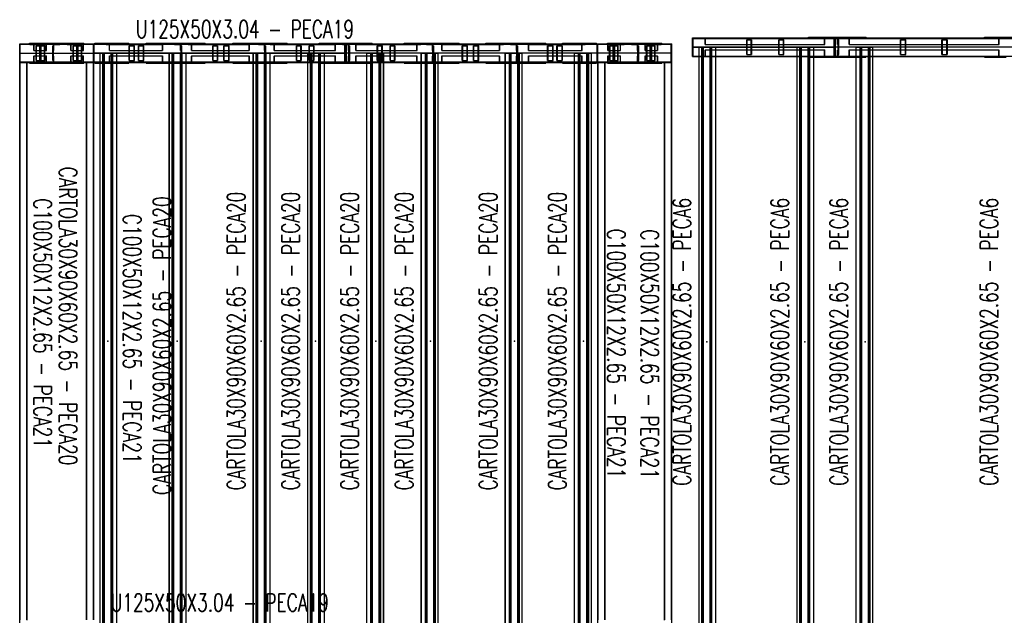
# Model space of a CAD drawing. Header units: feet. Extents: x -13577 to 173285, y -65833 to 34873.
# Tile 48 of 127: x 3813 to 10457, y 10021 to 14042. Entities that reach past the tile are written whole.
import ezdxf
from ezdxf.enums import TextEntityAlignment as Align

# ---------------------------------------------------------------- set-up
doc = ezdxf.new("R2010")
doc.units = ezdxf.units.FT
doc.header["$LTSCALE"] = 10
doc.header["$MEASUREMENT"] = 0
doc.linetypes.add('HIDDEN', pattern=[0.375, 0.25, -0.125])
doc.layers.get('0').update_dxf_attribs({"linetype": 'CONTINUOUS'})
for name, color, linetype in [('FORIR', 4, 'CONTINUOUS'), ('G', 3, 'CONTINUOUS'), ('TR', 6, 'HIDDEN'), ('TXT1', 7, 'CONTINUOUS')]:
    doc.layers.add(name, color=color, linetype=linetype)
doc.styles.add('1', font='romans.shx', dxfattribs={"width": 0.7, "height": 50})

# ---------------------------------------------------------------- blocks, each defined once
blk = doc.blocks.new('3D_INFOM')
blk.add_point((0, 0))
at = {"layer": 'FORIR', "flags": 1}
for tag, p in [('MARK', (7.55, -4.31)), ('NUM_DIS', (7.55, -11.68)), ('NOT_PEZ', (45.73, -11.68)), ('QTA_PEZ', (7.55, -18.55)), ('TIP_PEZ', (45.73, -18.55)), ('TRA_PEZ', (7.55, -26.33)), ('COS_PEZ', (45.73, -26.33)), ('DES_PEZ', (7.55, -33.75))]:
    blk.add_attdef(tag, p, '', height=5, dxfattribs=at)

msp = doc.modelspace()

# ---------------------------------------------------------------- linework, layer by layer
for p, q in [((9313.2, 13856.2), (8354.3, 13856.2)), ((9313.2, 13856.2), (8354.3, 13856.2)), ((8354.3, 13856.2), (9313.2, 13856.2)), ((9313.2, 13856.2), (9313.2, 13856.2)), ((10525.7, 13856.2), (9313.2, 13856.2)), ((14163.2, 13856.2), (9313.2, 13856.2)), ((14163.2, 13856.2), (9313.2, 13856.2)), ((3813.2, 13816.2), (4063.2, 13816.2)), ((3813.2, 13816.2), (4313.2, 13816.2)), ((3813.2, 13816.2), (4313.2, 13816.2)), ((4063.2, 13816.2), (4313.2, 13816.2)), ((4063.2, 13816.2), (4063.2, 13816.2)), ((4879.7, 13816.2), (4313, 13816.2)), ((6013.1, 13816.2), (4313, 13816.2)), ((4313, 13816.2), (6013.1, 13816.2)), ((4879.7, 13816.2), (4879.7, 13816.2)), ((5446.4, 13816.2), (4879.7, 13816.2)), ((5446.4, 13816.2), (5446.4, 13816.2)), ((6013.1, 13816.2), (5446.4, 13816.2)), ((6013.1, 13816.2), (6013.1, 13816.2)), ((6579.8, 13816.2), (6013.1, 13816.2)), ((7713.2, 13816.2), (6013.1, 13816.2)), ((7713.2, 13816.2), (6013.1, 13816.2)), ((6579.8, 13816.2), (6579.8, 13816.2)), ((7146.5, 13816.2), (6579.8, 13816.2)), ((7146.5, 13816.2), (7146.5, 13816.2)), ((7713.2, 13816.2), (7146.5, 13816.2)), ((7963.2, 13816.2), (7713.2, 13816.2)), ((8213.2, 13816.2), (7713.2, 13816.2)), ((8213.2, 13816.2), (7713.2, 13816.2)), ((7963.2, 13816.2), (7963.2, 13816.2)), ((8213.2, 13816.2), (7963.2, 13816.2))]:
    msp.add_line(p, q)
at = {"layer": 'G'}
for p, q in [((8353.3, 13918.7), (14863.2, 13918.7)), ((8353.3, 13793.7), (8353.3, 13918.7)), ((9135.2, 13923.7), (9524.2, 13923.7)), ((9135.2, 13918.7), (9135.2, 13923.7)), ((9161, 13918.7), (9161, 13923.7)), ((9308.2, 13793.7), (9308.2, 13918.7)), ((9308.5, 13796.8), (9308.5, 13915.7)), ((9308.5, 13915.7), (9317.9, 13915.7)), ((9308.5, 13915.5), (9317.9, 13915.5)), ((9313.2, 13915.7), (9313.2, 13923.7)), ((9313.2, 13796.9), (9313.2, 13915.5)), ((9317.9, 13796.8), (9317.9, 13915.7)), ((9318.2, 13793.7), (9318.2, 13918.7)), ((9465.5, 13918.7), (9465.5, 13923.7)), ((9524.2, 13918.7), (9524.2, 13923.7)), ((10322.9, 13918.7), (10322.9, 13923.7)), ((10322.9, 13923.7), (10763.7, 13923.7)), ((10337.8, 13918.7), (10337.8, 13923.7)), ((3813.2, 5978.7), (3813.2, 13878.7)), ((3813.2, 13878.7), (8213.2, 13878.7)), ((3816.3, 13875.7), (3863.2, 13875.7)), ((3816.3, 13756.7), (3816.3, 13875.7)), ((3863.2, 13875.7), (3863.2, 13878.7)), ((3880.2, 13883.7), (4246.2, 13883.7)), ((3880.2, 13878.7), (3880.2, 13883.7)), ((4036.2, 13878.7), (4036.2, 13883.7)), ((4246.2, 13878.7), (4246.2, 13883.7)), ((4312, 13753.7), (4312, 13878.7)), ((4319.8, 13883.7), (4548.7, 13883.7)), ((4319.8, 13878.7), (4319.8, 13883.7)), ((4533.8, 13878.7), (4533.8, 13883.7)), ((4548.7, 13878.7), (4548.7, 13883.7)), ((4665.9, 13878.7), (4665.9, 13883.7)), ((4665.9, 13883.7), (5065.4, 13883.7)), ((4836.6, 13878.7), (4836.6, 13883.7)), ((5050.5, 13878.7), (5050.5, 13883.7)), ((5065.4, 13878.7), (5065.4, 13883.7)), ((5252.2, 13878.7), (5252.2, 13883.7)), ((5252.2, 13883.7), (5618.6, 13883.7)), ((5404.7, 13878.7), (5404.7, 13883.7)), ((5603.7, 13878.7), (5603.7, 13883.7)), ((5618.6, 13878.7), (5618.6, 13883.7)), ((5834.7, 13878.7), (5834.7, 13883.7)), ((5834.7, 13883.7), (6191.6, 13883.7)), ((5860.9, 13878.7), (5860.9, 13883.7)), ((6008.2, 13753.7), (6008.2, 13878.7)), ((6008.5, 13875.7), (6017.8, 13875.7)), ((6008.5, 13756.7), (6008.5, 13875.7)), ((6008.5, 13875.5), (6017.8, 13875.5)), ((6013.1, 13875.7), (6013.1, 13883.7)), ((6013.1, 13756.9), (6013.1, 13875.5)), ((6017.8, 13756.7), (6017.8, 13875.7)), ((6018.1, 13753.7), (6018.1, 13878.7)), ((6165.4, 13878.7), (6165.4, 13883.7)), ((6191.6, 13878.7), (6191.6, 13883.7)), ((6406.8, 13883.7), (6777.8, 13883.7)), ((6406.8, 13878.7), (6406.8, 13883.7)), ((6421.8, 13878.7), (6421.8, 13883.7)), ((6620.8, 13878.7), (6620.8, 13883.7)), ((6777.8, 13878.7), (6777.8, 13883.7)), ((6958.6, 13878.7), (6958.6, 13883.7)), ((6958.6, 13883.7), (7364.5, 13883.7)), ((6973.6, 13878.7), (6973.6, 13883.7)), ((7187.5, 13878.7), (7187.5, 13883.7)), ((7364.5, 13878.7), (7364.5, 13883.7)), ((7475.6, 13883.7), (7704.4, 13883.7)), ((7475.6, 13878.7), (7475.6, 13883.7)), ((7490.5, 13878.7), (7490.5, 13883.7)), ((7704.4, 13878.7), (7704.4, 13883.7)), ((7713.2, 5978.7), (7713.2, 13878.7)), ((7714.2, 13753.7), (7714.2, 13878.7)), ((7780.2, 13878.7), (7780.2, 13883.7)), ((7780.2, 13883.7), (8146.2, 13883.7)), ((7990.2, 13878.7), (7990.2, 13883.7)), ((8146.2, 13878.7), (8146.2, 13883.7)), ((8163.2, 13875.7), (8163.2, 13878.7)), ((8163.2, 13875.7), (8210.2, 13875.7)), ((8210.2, 13756.7), (8210.2, 13875.7)), ((8213.2, 5978.7), (8213.2, 13878.7)), ((8397.8, 9878.7), (8397.8, 13856.2)), ((8397.8, 13856.2), (8511.5, 13856.2)), ((8416, 9878.7), (8416, 13856.2)), ((8475.7, 9878.7), (8475.7, 13856.2)), ((8484.4, 5766.2), (8484.4, 13856.2)), ((8511.2, 5766.2), (8511.2, 13856.2)), ((9058.2, 9878.7), (9058.2, 13856.2)), ((9058.2, 13856.2), (9171.9, 13856.2)), ((9076.4, 9878.7), (9076.4, 13856.2)), ((9136.1, 9878.7), (9136.1, 13856.2)), ((9144.8, 5766.2), (9144.8, 13856.2)), ((9171.6, 5766.2), (9171.6, 13856.2)), ((9456.5, 5766.2), (9456.5, 13856.2)), ((9456.5, 13856.2), (9570.2, 13856.2)), ((9456.8, 5766.2), (9456.8, 13856.2)), ((9483.7, 5766.2), (9483.7, 13856.2)), ((9492.3, 9878.7), (9492.3, 13856.2)), ((9552, 9878.7), (9552, 13856.2)), ((9570.2, 9878.7), (9570.2, 13856.2)), ((3813.2, 13753.7), (4355.7, 13753.7)), ((3816.3, 13756.7), (3863.2, 13756.7)), ((3863.2, 9988.2), (3863.2, 13756.7)), ((3880.2, 13748.7), (3880.2, 13753.7)), ((4036.2, 13748.7), (4036.2, 13753.7)), ((4246.2, 13748.7), (4246.2, 13753.7)), ((4263.2, 9991.2), (4263.2, 13753.7)), ((4313.2, 9991.2), (4313.2, 13753.7)), ((4319.8, 13748.7), (4319.8, 13753.7)), ((4355.7, 6041.2), (4355.7, 13816.2)), ((4355.7, 13816.2), (4469.4, 13816.2)), ((4373.9, 6041.2), (4373.9, 13816.2)), ((4382.6, 13753.7), (4822.9, 13753.7)), ((4433.6, 6041.2), (4433.6, 13816.2)), ((4442.3, 6041.2), (4442.3, 13816.2)), ((4469.1, 6041.2), (4469.1, 13816.2)), ((4469.4, 9991.2), (4469.4, 13753.7)), ((4533.8, 13748.7), (4533.8, 13753.7)), ((4548.7, 13748.7), (4548.7, 13753.7)), ((4665.9, 13748.7), (4665.9, 13753.7)), ((4822.9, 6041.2), (4822.9, 13816.2)), ((4822.9, 13816.2), (4936.6, 13816.2)), ((4841.1, 6041.2), (4841.1, 13816.2)), ((4849.8, 13753.7), (5389.6, 13753.7)), ((4900.8, 6041.2), (4900.8, 13816.2)), ((4909.5, 6041.2), (4909.5, 13816.2)), ((4936.3, 6041.2), (4936.3, 13816.2)), ((4936.6, 9991.2), (4936.6, 13753.7)), ((5050.5, 13748.7), (5050.5, 13753.7)), ((5065.4, 13748.7), (5065.4, 13753.7)), ((5252.2, 13748.7), (5252.2, 13753.7)), ((5389.6, 13816.2), (5503.3, 13816.2)), ((5389.6, 6041.2), (5389.6, 13816.2)), ((5407.8, 6041.2), (5407.8, 13816.2)), ((5416.5, 13753.7), (5757.3, 13753.7)), ((5467.5, 6041.2), (5467.5, 13816.2)), ((5476.2, 6041.2), (5476.2, 13816.2)), ((5503, 6041.2), (5503, 13816.2)), ((5503.3, 9991.2), (5503.3, 13753.7)), ((5603.7, 13748.7), (5603.7, 13753.7)), ((5618.6, 13748.7), (5618.6, 13753.7)), ((5757.3, 6041.2), (5757.3, 13816.2)), ((5757.3, 13816.2), (5871, 13816.2)), ((5775.5, 6041.2), (5775.5, 13816.2)), ((5784.2, 13753.7), (6155.7, 13753.7)), ((5835.2, 6041.2), (5835.2, 13816.2)), ((5843.9, 6041.2), (5843.9, 13816.2)), ((5870.7, 6041.2), (5870.7, 13816.2)), ((5871, 9991.2), (5871, 13753.7)), ((6008.5, 13756.9), (6017.8, 13756.9)), ((6008.5, 13756.7), (6017.8, 13756.7)), ((6013.1, 13748.7), (6013.1, 13756.7)), ((6155.7, 6041.2), (6155.7, 13816.2)), ((6155.7, 13816.2), (6269.3, 13816.2)), ((6156, 6041.2), (6156, 13816.2)), ((6182.8, 6041.2), (6182.8, 13816.2)), ((6191.4, 6041.2), (6191.4, 13816.2)), ((6251.1, 6041.2), (6251.1, 13816.2)), ((6269.3, 6041.2), (6269.3, 13816.2)), ((6269.3, 13753.7), (6523.3, 13753.7)), ((6406.8, 13748.7), (6406.8, 13753.7)), ((6421.8, 13748.7), (6421.8, 13753.7)), ((6523.3, 6041.2), (6523.3, 13816.2)), ((6523.3, 13816.2), (6637, 13816.2)), ((6523.6, 6041.2), (6523.6, 13816.2)), ((6550.5, 6041.2), (6550.5, 13816.2)), ((6559.1, 6041.2), (6559.1, 13816.2)), ((6618.8, 6041.2), (6618.8, 13816.2)), ((6637, 6041.2), (6637, 13816.2)), ((6637, 13753.7), (7090, 13753.7)), ((6777.8, 13748.7), (6777.8, 13753.7)), ((6958.6, 13748.7), (6958.6, 13753.7)), ((6973.6, 13748.7), (6973.6, 13753.7)), ((7090, 6041.2), (7090, 13816.2)), ((7090, 13816.2), (7203.7, 13816.2)), ((7090.3, 6041.2), (7090.3, 13816.2)), ((7117.2, 6041.2), (7117.2, 13816.2)), ((7125.8, 6041.2), (7125.8, 13816.2)), ((7185.5, 6041.2), (7185.5, 13816.2)), ((7203.7, 6041.2), (7203.7, 13816.2)), ((7203.7, 13753.7), (7557.2, 13753.7)), ((7364.5, 13748.7), (7364.5, 13753.7)), ((7475.6, 13748.7), (7475.6, 13753.7)), ((7490.5, 13748.7), (7490.5, 13753.7)), ((7557.2, 6041.2), (7557.2, 13816.2)), ((7557.2, 13816.2), (7670.9, 13816.2)), ((7557.5, 6041.2), (7557.5, 13816.2)), ((7584.4, 6041.2), (7584.4, 13816.2)), ((7593, 6041.2), (7593, 13816.2)), ((7652.7, 6041.2), (7652.7, 13816.2)), ((7670.9, 6041.2), (7670.9, 13816.2)), ((7670.9, 13753.7), (8213.2, 13753.7)), ((7704.4, 13748.7), (7704.4, 13753.7)), ((7763.2, 9991.2), (7763.2, 13753.7)), ((7780.2, 13748.7), (7780.2, 13753.7)), ((7990.2, 13748.7), (7990.2, 13753.7)), ((8146.2, 13748.7), (8146.2, 13753.7)), ((8163.2, 13756.7), (8210.2, 13756.7)), ((8163.2, 9988.2), (8163.2, 13756.7)), ((8353.3, 13793.7), (8397.8, 13793.7)), ((8424.7, 13793.7), (9058.2, 13793.7)), ((8511.5, 9941.2), (8511.5, 13793.7)), ((9085.1, 13793.7), (9456.5, 13793.7)), ((9171.9, 9941.2), (9171.9, 13793.7)), ((9171.9, 13788.7), (9456.5, 13788.7)), ((9308.5, 13796.9), (9317.9, 13796.9)), ((9308.5, 13796.8), (9317.9, 13796.8)), ((9313.2, 13788.7), (9313.2, 13796.8)), ((9570.2, 13793.7), (10470, 13793.7)), ((10322.9, 13788.7), (10322.9, 13793.7)), ((10322.9, 13788.7), (10470, 13788.7)), ((10337.8, 13788.7), (10337.8, 13793.7)), ((3880.2, 13748.7), (4246.2, 13748.7)), ((4319.8, 13748.7), (4355.7, 13748.7)), ((4469.4, 13748.7), (4548.7, 13748.7)), ((4665.9, 13748.7), (4822.9, 13748.7)), ((4936.6, 13748.7), (5065.4, 13748.7)), ((5252.2, 13748.7), (5389.6, 13748.7)), ((5503.3, 13748.7), (5618.6, 13748.7)), ((5871, 13748.7), (6155.7, 13748.7)), ((6406.8, 13748.7), (6523.3, 13748.7)), ((6637, 13748.7), (6777.8, 13748.7)), ((6958.6, 13748.7), (7090, 13748.7)), ((7203.7, 13748.7), (7364.5, 13748.7)), ((7475.6, 13748.7), (7557.2, 13748.7)), ((7670.9, 13748.7), (7704.4, 13748.7)), ((7780.2, 13748.7), (8146.2, 13748.7))]:
    msp.add_line(p, q, dxfattribs=at)
at = {"layer": 'TR'}
for p, q in [((8353.6, 13796.8), (8353.6, 13915.7)), ((8353.6, 13915.7), (9308.5, 13915.7)), ((8354.3, 13793.7), (8354.3, 13918.7)), ((8357.4, 13796.8), (8357.4, 13915.7)), ((8358.3, 13915.7), (8358.3, 13918.7)), ((8404.3, 13915.7), (8404.3, 13918.7)), ((8412.1, 13915.5), (8412.1, 13918.7)), ((8412.1, 13915.5), (9243.4, 13915.5)), ((8438, 13874.7), (8438, 13915.5)), ((8440, 13874.7), (8440, 13918.7)), ((8718.8, 13906.2), (8752.9, 13906.2)), ((8718.8, 13806.2), (8718.8, 13906.2)), ((8722, 13806.2), (8722, 13906.2)), ((8749.7, 13806.2), (8749.7, 13906.2)), ((8752.9, 13806.2), (8752.9, 13906.2)), ((8935.8, 13906.2), (8969.8, 13906.2)), ((8935.8, 13806.2), (8935.8, 13906.2)), ((8938.9, 13806.2), (8938.9, 13906.2)), ((8966.7, 13806.2), (8966.7, 13906.2)), ((8969.8, 13806.2), (8969.8, 13906.2)), ((9164, 13918.7), (9164, 13923.7)), ((9217.4, 13915.5), (9217.4, 13918.7)), ((9243.4, 13874.7), (9243.4, 13915.5)), ((9245.4, 13874.7), (9245.4, 13918.7)), ((9286.2, 13918.7), (9286.2, 13923.7)), ((9291.2, 13915.5), (9291.2, 13918.7)), ((9291.2, 13915.5), (9308.5, 13915.5)), ((9313.2, 13915.7), (9313.2, 13915.5)), ((9317.9, 13915.7), (14813.2, 13915.7)), ((9317.9, 13915.5), (9332, 13915.5)), ((9332, 13874.7), (9332, 13915.5)), ((9335.2, 13793.7), (9335.2, 13918.7)), ((9335.2, 13906.2), (9340.2, 13906.2)), ((9340.2, 13918.7), (9340.2, 13923.7)), ((9340.2, 13806.2), (9340.2, 13906.2)), ((9411.1, 13874.7), (9411.1, 13918.7)), ((9412.8, 13874.7), (9412.8, 13915.5)), ((9412.8, 13915.5), (10444, 13915.5)), ((9434.6, 13915.5), (9434.6, 13918.7)), ((9462.5, 13918.7), (9462.5, 13923.7)), ((9756.2, 13906.2), (9792.7, 13906.2)), ((9756.2, 13806.2), (9756.2, 13906.2)), ((9758.9, 13806.2), (9758.9, 13906.2)), ((9790.1, 13806.2), (9790.1, 13906.2)), ((9792.7, 13806.2), (9792.7, 13906.2)), ((10036.3, 13906.2), (10072.8, 13906.2)), ((10036.3, 13806.2), (10036.3, 13906.2)), ((10039, 13806.2), (10039, 13906.2)), ((10070.1, 13806.2), (10070.1, 13906.2)), ((10072.8, 13806.2), (10072.8, 13906.2)), ((10420.6, 13874.7), (10420.6, 13918.7)), ((10422.3, 13874.7), (10422.3, 13915.5)), ((10444, 13915.5), (10444, 13918.7)), ((3813.2, 13875.7), (3816.3, 13875.7)), ((3863.2, 13875.7), (6008.5, 13875.7)), ((3882.7, 13875.5), (3882.7, 13878.7)), ((3882.7, 13875.5), (3991.7, 13875.5)), ((3908.2, 13834.7), (3908.2, 13875.5)), ((3908.2, 13834.7), (3993.7, 13834.7)), ((3910.2, 13834.7), (3910.2, 13878.7)), ((3924.2, 13766.2), (3924.2, 13866.2)), ((3924.2, 13866.2), (3982.8, 13866.2)), ((3927.4, 13766.2), (3927.4, 13866.2)), ((3948.5, 13766.2), (3948.5, 13866.2)), ((3951.6, 13766.2), (3951.6, 13866.2)), ((3955.5, 13766.2), (3955.5, 13866.2)), ((3958.6, 13766.2), (3958.6, 13866.2)), ((3966.3, 13875.5), (3966.3, 13878.7)), ((3979.7, 13766.2), (3979.7, 13866.2)), ((3982.8, 13766.2), (3982.8, 13866.2)), ((3991.7, 13834.7), (3991.7, 13875.5)), ((3993.7, 13834.7), (3993.7, 13878.7)), ((4036.2, 13866.2), (4041.2, 13866.2)), ((4036.2, 13766.2), (4036.2, 13866.2)), ((4041.2, 13753.7), (4041.2, 13878.7)), ((4041.2, 13834.7), (4044.4, 13834.7)), ((4044.4, 13875.5), (4085.2, 13875.5)), ((4044.4, 13834.7), (4044.4, 13875.5)), ((4085.2, 13875.5), (4085.2, 13878.7)), ((4090.2, 13878.7), (4090.2, 13883.7)), ((4132.7, 13875.5), (4132.7, 13878.7)), ((4132.7, 13875.5), (4241.7, 13875.5)), ((4158.2, 13834.7), (4158.2, 13875.5)), ((4158.2, 13834.7), (4243.7, 13834.7)), ((4160.2, 13834.7), (4160.2, 13878.7)), ((4174.2, 13866.2), (4232.8, 13866.2)), ((4174.2, 13766.2), (4174.2, 13866.2)), ((4177.4, 13766.2), (4177.4, 13866.2)), ((4198.5, 13766.2), (4198.5, 13866.2)), ((4201.6, 13766.2), (4201.6, 13866.2)), ((4205.5, 13766.2), (4205.5, 13866.2)), ((4208.6, 13766.2), (4208.6, 13866.2)), ((4216.3, 13875.5), (4216.3, 13878.7)), ((4229.7, 13766.2), (4229.7, 13866.2)), ((4232.8, 13766.2), (4232.8, 13866.2)), ((4241.7, 13834.7), (4241.7, 13875.5)), ((4243.7, 13834.7), (4243.7, 13878.7)), ((4312.3, 13756.7), (4312.3, 13875.7)), ((4313, 13753.7), (4313, 13878.7)), ((4313.2, 13753.7), (4313.2, 13878.7)), ((4316.3, 13756.7), (4316.3, 13875.7)), ((4317, 13875.7), (4317, 13878.7)), ((4334.8, 13878.7), (4334.8, 13883.7)), ((4363.2, 13875.7), (4363.2, 13878.7)), ((4396.9, 13875.5), (4396.9, 13878.7)), ((4396.9, 13875.5), (4777.4, 13875.5)), ((4418.3, 13834.7), (4418.3, 13875.5)), ((4418.3, 13834.7), (4779.1, 13834.7)), ((4420, 13834.7), (4420, 13878.7)), ((4551.1, 13766.2), (4551.1, 13866.2)), ((4551.1, 13866.2), (4587.7, 13866.2)), ((4553.7, 13766.2), (4553.7, 13866.2)), ((4585.1, 13766.2), (4585.1, 13866.2)), ((4587.7, 13766.2), (4587.7, 13866.2)), ((4614, 13866.2), (4650.7, 13866.2)), ((4614, 13766.2), (4614, 13866.2)), ((4616.6, 13766.2), (4616.6, 13866.2)), ((4648, 13766.2), (4648, 13866.2)), ((4650.7, 13766.2), (4650.7, 13866.2)), ((4756, 13875.5), (4756, 13878.7)), ((4777.4, 13834.7), (4777.4, 13875.5)), ((4779.1, 13834.7), (4779.1, 13878.7)), ((4851.5, 13878.7), (4851.5, 13883.7)), ((4857.7, 13875.5), (4857.7, 13878.7)), ((4857.7, 13875.5), (4898.5, 13875.5)), ((4898.5, 13834.7), (4898.5, 13875.5)), ((4898.5, 13834.7), (4901.7, 13834.7)), ((4901.7, 13753.7), (4901.7, 13878.7)), ((4901.7, 13866.2), (4906.7, 13866.2)), ((4906.7, 5991.2), (4906.7, 13866.2)), ((4910.9, 13878.7), (4910.9, 13883.7)), ((4949.3, 13875.5), (4949.3, 13878.7)), ((4949.3, 13875.5), (5362.2, 13875.5)), ((4973, 13834.7), (4973, 13875.5)), ((4973, 13834.7), (5364.1, 13834.7)), ((4974.9, 13834.7), (4974.9, 13878.7)), ((5115.5, 13866.2), (5150.9, 13866.2)), ((5115.5, 13766.2), (5115.5, 13866.2)), ((5118.4, 13766.2), (5118.4, 13866.2)), ((5148, 13766.2), (5148, 13866.2)), ((5150.9, 13766.2), (5150.9, 13866.2)), ((5191, 13866.2), (5226.4, 13866.2)), ((5191, 13766.2), (5191, 13866.2)), ((5193.9, 13766.2), (5193.9, 13866.2)), ((5223.5, 13766.2), (5223.5, 13866.2)), ((5226.4, 13766.2), (5226.4, 13866.2)), ((5338.4, 13875.5), (5338.4, 13878.7)), ((5362.2, 13834.7), (5362.2, 13875.5)), ((5364.1, 13834.7), (5364.1, 13878.7)), ((5419.6, 13878.7), (5419.6, 13883.7)), ((5424.4, 13875.5), (5424.4, 13878.7)), ((5424.4, 13875.5), (5465.2, 13875.5)), ((5465.2, 13834.7), (5465.2, 13875.5)), ((5465.2, 13834.7), (5468.4, 13834.7)), ((5468.4, 13753.7), (5468.4, 13878.7)), ((5468.4, 13866.2), (5473.4, 13866.2)), ((5473.4, 5991.2), (5473.4, 13866.2)), ((5477.2, 13878.7), (5477.2, 13883.7)), ((5504.4, 13875.5), (5504.4, 13878.7)), ((5504.4, 13875.5), (5942.9, 13875.5)), ((5530.3, 13834.7), (5530.3, 13875.5)), ((5530.3, 13834.7), (5944.9, 13834.7)), ((5532.3, 13834.7), (5532.3, 13878.7)), ((5680.2, 13866.2), (5714.3, 13866.2)), ((5680.2, 13766.2), (5680.2, 13866.2)), ((5683.3, 13766.2), (5683.3, 13866.2)), ((5711.1, 13766.2), (5711.1, 13866.2)), ((5714.3, 13766.2), (5714.3, 13866.2)), ((5766.1, 13866.2), (5800.2, 13866.2)), ((5766.1, 13766.2), (5766.1, 13866.2)), ((5769.3, 13766.2), (5769.3, 13866.2)), ((5797.1, 13766.2), (5797.1, 13866.2)), ((5800.2, 13766.2), (5800.2, 13866.2)), ((5863.9, 13878.7), (5863.9, 13883.7)), ((5917.1, 13875.5), (5917.1, 13878.7)), ((5942.9, 13834.7), (5942.9, 13875.5)), ((5944.9, 13834.7), (5944.9, 13878.7)), ((5986.1, 13878.7), (5986.1, 13883.7)), ((5991.1, 13875.5), (5991.1, 13878.7)), ((5991.1, 13875.5), (6008.5, 13875.5)), ((6013.1, 13875.5), (6013.1, 13875.7)), ((6017.8, 13875.7), (8163.2, 13875.7)), ((6017.8, 13875.5), (6031.9, 13875.5)), ((6031.9, 13834.7), (6031.9, 13875.5)), ((6031.9, 13834.7), (6035.1, 13834.7)), ((6035.1, 13753.7), (6035.1, 13878.7)), ((6035.1, 13866.2), (6040.1, 13866.2)), ((6040.1, 13878.7), (6040.1, 13883.7)), ((6040.1, 13766.2), (6040.1, 13866.2)), ((6081.3, 13834.7), (6081.3, 13878.7)), ((6081.3, 13834.7), (6496, 13834.7)), ((6083.3, 13834.7), (6083.3, 13875.5)), ((6083.3, 13875.5), (6521.8, 13875.5)), ((6109.2, 13875.5), (6109.2, 13878.7)), ((6162.4, 13878.7), (6162.4, 13883.7)), ((6226, 13766.2), (6226, 13866.2)), ((6226, 13866.2), (6260.2, 13866.2)), ((6229.2, 13766.2), (6229.2, 13866.2)), ((6257, 13766.2), (6257, 13866.2)), ((6260.2, 13766.2), (6260.2, 13866.2)), ((6312, 13866.2), (6346.1, 13866.2)), ((6312, 13766.2), (6312, 13866.2)), ((6315.1, 13766.2), (6315.1, 13866.2)), ((6342.9, 13766.2), (6342.9, 13866.2)), ((6346.1, 13766.2), (6346.1, 13866.2)), ((6494, 13834.7), (6494, 13878.7)), ((6496, 13834.7), (6496, 13875.5)), ((6521.8, 13875.5), (6521.8, 13878.7)), ((6552.8, 13878.7), (6552.8, 13883.7)), ((6557.8, 13875.5), (6557.8, 13878.7)), ((6557.8, 13875.5), (6598.6, 13875.5)), ((6598.6, 13834.7), (6598.6, 13875.5)), ((6598.6, 13834.7), (6601.8, 13834.7)), ((6601.8, 13753.7), (6601.8, 13878.7)), ((6601.8, 13866.2), (6606.8, 13866.2)), ((6605.8, 13878.7), (6605.8, 13883.7)), ((6606.8, 5991.2), (6606.8, 13866.2)), ((6662.2, 13834.7), (6662.2, 13878.7)), ((6662.2, 13834.7), (7053.2, 13834.7)), ((6664, 13875.5), (7077, 13875.5)), ((6664, 13834.7), (6664, 13875.5)), ((6687.8, 13875.5), (6687.8, 13878.7)), ((6799.8, 13766.2), (6799.8, 13866.2)), ((6799.8, 13866.2), (6835.2, 13866.2)), ((6802.7, 13766.2), (6802.7, 13866.2)), ((6832.3, 13766.2), (6832.3, 13866.2)), ((6835.2, 13766.2), (6835.2, 13866.2)), ((6875.4, 13866.2), (6910.8, 13866.2)), ((6875.4, 13766.2), (6875.4, 13866.2)), ((6878.3, 13766.2), (6878.3, 13866.2)), ((6907.9, 13766.2), (6907.9, 13866.2)), ((6910.8, 13766.2), (6910.8, 13866.2)), ((7051.3, 13834.7), (7051.3, 13878.7)), ((7053.2, 13834.7), (7053.2, 13875.5)), ((7077, 13875.5), (7077, 13878.7)), ((7119.5, 13878.7), (7119.5, 13883.7)), ((7124.5, 13875.5), (7124.5, 13878.7)), ((7124.5, 13875.5), (7165.3, 13875.5)), ((7165.3, 13834.7), (7165.3, 13875.5)), ((7165.3, 13834.7), (7168.5, 13834.7)), ((7168.5, 13753.7), (7168.5, 13878.7)), ((7168.5, 13866.2), (7173.5, 13866.2)), ((7172.6, 13878.7), (7172.6, 13883.7)), ((7173.5, 5991.2), (7173.5, 13866.2)), ((7247.2, 13834.7), (7247.2, 13878.7)), ((7247.2, 13834.7), (7607.9, 13834.7)), ((7248.9, 13875.5), (7629.3, 13875.5)), ((7248.9, 13834.7), (7248.9, 13875.5)), ((7270.3, 13875.5), (7270.3, 13878.7)), ((7375.6, 13866.2), (7412.2, 13866.2)), ((7375.6, 13766.2), (7375.6, 13866.2)), ((7378.2, 13766.2), (7378.2, 13866.2)), ((7409.6, 13766.2), (7409.6, 13866.2)), ((7412.2, 13766.2), (7412.2, 13866.2)), ((7438.5, 13766.2), (7438.5, 13866.2)), ((7438.5, 13866.2), (7475.2, 13866.2)), ((7441.2, 13766.2), (7441.2, 13866.2)), ((7472.6, 13766.2), (7472.6, 13866.2)), ((7475.2, 13766.2), (7475.2, 13866.2)), ((7606.2, 13834.7), (7606.2, 13878.7)), ((7607.9, 13834.7), (7607.9, 13875.5)), ((7629.3, 13875.5), (7629.3, 13878.7)), ((7663.2, 13875.7), (7663.2, 13878.7)), ((7689.5, 13878.7), (7689.5, 13883.7)), ((7709.2, 13875.7), (7709.2, 13878.7)), ((7710.2, 13756.7), (7710.2, 13875.7)), ((7713.9, 13756.7), (7713.9, 13875.7)), ((7782.7, 13834.7), (7782.7, 13878.7)), ((7782.7, 13834.7), (7868.3, 13834.7)), ((7784.7, 13875.5), (7893.7, 13875.5)), ((7784.7, 13834.7), (7784.7, 13875.5)), ((7793.6, 13766.2), (7793.6, 13866.2)), ((7793.6, 13866.2), (7852.2, 13866.2)), ((7796.8, 13766.2), (7796.8, 13866.2)), ((7810.2, 13875.5), (7810.2, 13878.7)), ((7817.8, 13766.2), (7817.8, 13866.2)), ((7821, 13766.2), (7821, 13866.2)), ((7824.9, 13766.2), (7824.9, 13866.2)), ((7828, 13766.2), (7828, 13866.2)), ((7849.1, 13766.2), (7849.1, 13866.2)), ((7852.2, 13766.2), (7852.2, 13866.2)), ((7866.3, 13834.7), (7866.3, 13878.7)), ((7868.3, 13834.7), (7868.3, 13875.5)), ((7893.7, 13875.5), (7893.7, 13878.7)), ((7936.2, 13878.7), (7936.2, 13883.7)), ((7941.2, 13875.5), (7941.2, 13878.7)), ((7941.2, 13875.5), (7982, 13875.5)), ((7982, 13834.7), (7982, 13875.5)), ((7982, 13834.7), (7985.2, 13834.7)), ((7985.2, 13753.7), (7985.2, 13878.7)), ((7985.2, 13866.2), (7990.2, 13866.2)), ((7990.2, 13766.2), (7990.2, 13866.2)), ((8032.7, 13834.7), (8032.7, 13878.7)), ((8032.7, 13834.7), (8118.3, 13834.7)), ((8034.7, 13875.5), (8143.7, 13875.5)), ((8034.7, 13834.7), (8034.7, 13875.5)), ((8043.6, 13766.2), (8043.6, 13866.2)), ((8043.6, 13866.2), (8102.2, 13866.2)), ((8046.8, 13766.2), (8046.8, 13866.2)), ((8060.2, 13875.5), (8060.2, 13878.7)), ((8067.8, 13766.2), (8067.8, 13866.2)), ((8071, 13766.2), (8071, 13866.2)), ((8074.9, 13766.2), (8074.9, 13866.2)), ((8078, 13766.2), (8078, 13866.2)), ((8099.1, 13766.2), (8099.1, 13866.2)), ((8102.2, 13766.2), (8102.2, 13866.2)), ((8116.3, 13834.7), (8116.3, 13878.7)), ((8118.3, 13834.7), (8118.3, 13875.5)), ((8143.7, 13875.5), (8143.7, 13878.7)), ((8210.2, 13875.7), (8213.2, 13875.7)), ((8398.1, 9878.7), (8398.1, 13856.2)), ((8419.3, 9878.7), (8419.3, 13856.2)), ((8424.7, 9878.7), (8424.7, 13856.2)), ((8428, 9878.7), (8428, 13856.2)), ((8438, 13874.7), (9245.4, 13874.7)), ((8438, 13837.7), (9245.4, 13837.7)), ((8438, 13796.9), (8438, 13837.7)), ((8440, 13793.7), (8440, 13837.7)), ((8473, 5766.2), (8473, 13856.2)), ((8481.6, 5766.2), (8481.6, 13856.2)), ((8511.5, 13793.7), (8511.5, 13856.2)), ((9058.5, 9878.7), (9058.5, 13856.2)), ((9079.7, 9878.7), (9079.7, 13856.2)), ((9085.1, 9878.7), (9085.1, 13856.2)), ((9088.4, 9878.7), (9088.4, 13856.2)), ((9133.4, 5766.2), (9133.4, 13856.2)), ((9142, 741.2), (9142, 13856.2)), ((9171.9, 13793.7), (9171.9, 13856.2)), ((9243.4, 13796.9), (9243.4, 13837.7)), ((9245.4, 13793.7), (9245.4, 13837.7)), ((9332, 13874.7), (9335.2, 13874.7)), ((9332, 13796.9), (9332, 13837.7)), ((9332, 13837.7), (9335.2, 13837.7)), ((9411.1, 13874.7), (10422.3, 13874.7)), ((9411.1, 13793.7), (9411.1, 13837.7)), ((9411.1, 13837.7), (10422.3, 13837.7)), ((9412.8, 13796.9), (9412.8, 13837.7)), ((9486.4, 741.2), (9486.4, 13856.2)), ((9495.1, 5766.2), (9495.1, 13856.2)), ((9540.1, 9878.7), (9540.1, 13856.2)), ((9543.4, 9878.7), (9543.4, 13856.2)), ((9548.7, 9878.7), (9548.7, 13856.2)), ((9569.9, 9878.7), (9569.9, 13856.2)), ((10420.6, 13793.7), (10420.6, 13837.7)), ((10422.3, 13796.9), (10422.3, 13837.7)), ((3813.2, 13756.7), (3816.3, 13756.7)), ((3815.9, 9991.2), (3815.9, 13753.7)), ((3860.6, 9991.2), (3860.6, 13753.7)), ((3863.2, 13756.7), (6008.5, 13756.7)), ((3882.7, 13756.9), (3991.7, 13756.9)), ((3882.7, 13753.7), (3882.7, 13756.9)), ((3908.2, 13797.7), (3993.7, 13797.7)), ((3908.2, 13756.9), (3908.2, 13797.7)), ((3910.2, 13753.7), (3910.2, 13797.7)), ((3924.2, 13766.2), (3982.8, 13766.2)), ((3966.3, 13753.7), (3966.3, 13756.9)), ((3991.7, 13756.9), (3991.7, 13797.7)), ((3993.7, 13753.7), (3993.7, 13797.7)), ((4036.2, 13766.2), (4041.2, 13766.2)), ((4041.2, 13797.7), (4044.4, 13797.7)), ((4044.4, 13756.9), (4044.4, 13797.7)), ((4044.4, 13756.9), (4085.2, 13756.9)), ((4085.2, 13753.7), (4085.2, 13756.9)), ((4090.2, 13748.7), (4090.2, 13753.7)), ((4132.7, 13753.7), (4132.7, 13756.9)), ((4132.7, 13756.9), (4241.7, 13756.9)), ((4158.2, 13756.9), (4158.2, 13797.7)), ((4158.2, 13797.7), (4243.7, 13797.7)), ((4160.2, 13753.7), (4160.2, 13797.7)), ((4174.2, 13766.2), (4232.8, 13766.2)), ((4216.3, 13753.7), (4216.3, 13756.9)), ((4241.7, 13756.9), (4241.7, 13797.7)), ((4243.7, 13753.7), (4243.7, 13797.7)), ((4265.9, 9991.2), (4265.9, 13753.7)), ((4310.6, 9991.2), (4310.6, 13753.7)), ((4317, 13753.7), (4317, 13756.7)), ((4334.8, 13748.7), (4334.8, 13753.7)), ((4355.7, 13753.7), (4382.6, 13753.7)), ((4356, 6041.2), (4356, 13816.2)), ((4363.2, 13753.7), (4363.2, 13756.7)), ((4377.2, 6041.2), (4377.2, 13816.2)), ((4382.6, 6041.2), (4382.6, 13816.2)), ((4385.9, 6041.2), (4385.9, 13816.2)), ((4396.9, 13756.9), (4777.4, 13756.9)), ((4396.9, 13753.7), (4396.9, 13756.9)), ((4418.3, 13797.7), (4779.1, 13797.7)), ((4418.3, 13756.9), (4418.3, 13797.7)), ((4420, 13753.7), (4420, 13797.7)), ((4430.9, 6041.2), (4430.9, 13816.2)), ((4439.6, 6041.2), (4439.6, 13816.2)), ((4469.4, 13753.7), (4469.4, 13816.2)), ((4551.1, 13766.2), (4587.7, 13766.2)), ((4614, 13766.2), (4650.7, 13766.2)), ((4756, 13753.7), (4756, 13756.9)), ((4777.4, 13756.9), (4777.4, 13797.7)), ((4779.1, 13753.7), (4779.1, 13797.7)), ((4822.9, 13753.7), (4849.8, 13753.7)), ((4823.2, 6041.2), (4823.2, 13816.2)), ((4836.6, 13748.7), (4836.6, 13753.7)), ((4844.4, 6041.2), (4844.4, 13816.2)), ((4849.8, 6041.2), (4849.8, 13816.2)), ((4851.5, 13748.7), (4851.5, 13753.7)), ((4853.1, 6041.2), (4853.1, 13816.2)), ((4857.7, 13756.9), (4898.5, 13756.9)), ((4857.7, 13753.7), (4857.7, 13756.9)), ((4898.1, 6041.2), (4898.1, 13816.2)), ((4898.5, 13797.7), (4901.7, 13797.7)), ((4898.5, 13756.9), (4898.5, 13797.7)), ((4901.7, 13766.2), (4906.7, 13766.2)), ((4910.9, 13748.7), (4910.9, 13753.7)), ((4936.6, 13753.7), (4936.6, 13816.2)), ((4949.3, 13753.7), (4949.3, 13756.9)), ((4949.3, 13756.9), (5362.2, 13756.9)), ((4973, 13797.7), (5364.1, 13797.7)), ((4973, 13756.9), (4973, 13797.7)), ((4974.9, 13753.7), (4974.9, 13797.7)), ((5115.5, 13766.2), (5150.9, 13766.2)), ((5191, 13766.2), (5226.4, 13766.2)), ((5338.4, 13753.7), (5338.4, 13756.9)), ((5362.2, 13756.9), (5362.2, 13797.7)), ((5364.1, 13753.7), (5364.1, 13797.7)), ((5389.6, 13753.7), (5416.5, 13753.7)), ((5389.9, 6041.2), (5389.9, 13816.2)), ((5404.7, 13748.7), (5404.7, 13753.7)), ((5411.1, 6041.2), (5411.1, 13816.2)), ((5416.5, 6041.2), (5416.5, 13816.2)), ((5419.6, 13748.7), (5419.6, 13753.7)), ((5419.8, 6041.2), (5419.8, 13816.2)), ((5424.4, 13756.9), (5465.2, 13756.9)), ((5424.4, 13753.7), (5424.4, 13756.9)), ((5464.8, 6041.2), (5464.8, 13816.2)), ((5465.2, 13797.7), (5468.4, 13797.7)), ((5465.2, 13756.9), (5465.2, 13797.7)), ((5468.4, 13766.2), (5473.4, 13766.2)), ((5477.2, 13748.7), (5477.2, 13753.7)), ((5503.3, 13753.7), (5503.3, 13816.2)), ((5504.4, 13756.9), (5942.9, 13756.9)), ((5504.4, 13753.7), (5504.4, 13756.9)), ((5530.3, 13756.9), (5530.3, 13797.7)), ((5530.3, 13797.7), (5944.9, 13797.7)), ((5532.3, 13753.7), (5532.3, 13797.7)), ((5680.2, 13766.2), (5714.3, 13766.2)), ((5757.3, 13753.7), (5784.2, 13753.7)), ((5757.6, 6041.2), (5757.6, 13816.2)), ((5766.1, 13766.2), (5800.2, 13766.2)), ((5778.8, 6041.2), (5778.8, 13816.2)), ((5784.2, 6041.2), (5784.2, 13816.2)), ((5787.5, 6041.2), (5787.5, 13816.2)), ((5832.5, 6041.2), (5832.5, 13816.2)), ((5834.7, 13748.7), (5834.7, 13753.7)), ((5841.1, 6041.2), (5841.1, 13816.2)), ((5860.9, 13748.7), (5860.9, 13753.7)), ((5863.9, 13748.7), (5863.9, 13753.7)), ((5871, 13753.7), (5871, 13816.2)), ((5917.1, 13753.7), (5917.1, 13756.9)), ((5942.9, 13756.9), (5942.9, 13797.7)), ((5944.9, 13753.7), (5944.9, 13797.7)), ((5986.1, 13748.7), (5986.1, 13753.7)), ((5991.1, 13753.7), (5991.1, 13756.9)), ((5991.1, 13756.9), (6008.5, 13756.9)), ((6013.1, 13756.7), (6013.1, 13756.9)), ((6017.8, 13756.9), (6031.9, 13756.9)), ((6017.8, 13756.7), (8163.2, 13756.7)), ((6031.9, 13756.9), (6031.9, 13797.7)), ((6031.9, 13797.7), (6035.1, 13797.7)), ((6035.1, 13766.2), (6040.1, 13766.2)), ((6040.1, 13748.7), (6040.1, 13753.7)), ((6081.3, 13797.7), (6496, 13797.7)), ((6081.3, 13753.7), (6081.3, 13797.7)), ((6083.3, 13756.9), (6083.3, 13797.7)), ((6083.3, 13756.9), (6521.8, 13756.9)), ((6109.2, 13753.7), (6109.2, 13756.9)), ((6155.7, 13753.7), (6269.3, 13753.7)), ((6162.4, 13748.7), (6162.4, 13753.7)), ((6165.4, 13748.7), (6165.4, 13753.7)), ((6185.5, 6041.2), (6185.5, 13816.2)), ((6191.6, 13748.7), (6191.6, 13753.7)), ((6194.2, 6041.2), (6194.2, 13816.2)), ((6226, 13766.2), (6260.2, 13766.2)), ((6239.2, 6041.2), (6239.2, 13816.2)), ((6242.5, 6041.2), (6242.5, 13816.2)), ((6247.8, 6041.2), (6247.8, 13816.2)), ((6269, 6041.2), (6269, 13816.2)), ((6312, 13766.2), (6346.1, 13766.2)), ((6494, 13753.7), (6494, 13797.7)), ((6496, 13756.9), (6496, 13797.7)), ((6521.8, 13753.7), (6521.8, 13756.9)), ((6523.3, 13753.7), (6637, 13753.7)), ((6552.8, 13748.7), (6552.8, 13753.7)), ((6553.2, 6041.2), (6553.2, 13816.2)), ((6557.8, 13753.7), (6557.8, 13756.9)), ((6557.8, 13756.9), (6598.6, 13756.9)), ((6561.8, 6041.2), (6561.8, 13816.2)), ((6598.6, 13756.9), (6598.6, 13797.7)), ((6598.6, 13797.7), (6601.8, 13797.7)), ((6601.8, 13766.2), (6606.8, 13766.2)), ((6605.8, 13748.7), (6605.8, 13753.7)), ((6610.2, 6041.2), (6610.2, 13816.2)), ((6615.5, 6041.2), (6615.5, 13816.2)), ((6620.8, 13748.7), (6620.8, 13753.7)), ((6636.7, 6041.2), (6636.7, 13816.2)), ((6662.2, 13753.7), (6662.2, 13797.7)), ((6662.2, 13797.7), (7053.2, 13797.7)), ((6664, 13756.9), (6664, 13797.7)), ((6664, 13756.9), (7077, 13756.9)), ((6687.8, 13753.7), (6687.8, 13756.9)), ((6799.8, 13766.2), (6835.2, 13766.2)), ((6875.4, 13766.2), (6910.8, 13766.2)), ((7051.3, 13753.7), (7051.3, 13797.7)), ((7053.2, 13756.9), (7053.2, 13797.7)), ((7077, 13753.7), (7077, 13756.9)), ((7090, 13753.7), (7203.7, 13753.7)), ((7119.5, 13748.7), (7119.5, 13753.7)), ((7119.9, 6041.2), (7119.9, 13816.2)), ((7124.5, 13753.7), (7124.5, 13756.9)), ((7124.5, 13756.9), (7165.3, 13756.9)), ((7128.5, 6041.2), (7128.5, 13816.2)), ((7165.3, 13797.7), (7168.5, 13797.7)), ((7165.3, 13756.9), (7165.3, 13797.7)), ((7168.5, 13766.2), (7173.5, 13766.2)), ((7172.6, 13748.7), (7172.6, 13753.7)), ((7176.9, 6041.2), (7176.9, 13816.2)), ((7182.2, 6041.2), (7182.2, 13816.2)), ((7187.5, 13748.7), (7187.5, 13753.7)), ((7203.4, 6041.2), (7203.4, 13816.2)), ((7247.2, 13797.7), (7607.9, 13797.7)), ((7247.2, 13753.7), (7247.2, 13797.7)), ((7248.9, 13756.9), (7248.9, 13797.7)), ((7248.9, 13756.9), (7629.3, 13756.9)), ((7270.3, 13753.7), (7270.3, 13756.9)), ((7375.6, 13766.2), (7412.2, 13766.2)), ((7438.5, 13766.2), (7475.2, 13766.2)), ((7557.2, 13753.7), (7670.9, 13753.7)), ((7587.1, 6041.2), (7587.1, 13816.2)), ((7595.7, 6041.2), (7595.7, 13816.2)), ((7606.2, 13753.7), (7606.2, 13797.7)), ((7607.9, 13756.9), (7607.9, 13797.7)), ((7629.3, 13753.7), (7629.3, 13756.9)), ((7640.7, 6041.2), (7640.7, 13816.2)), ((7644.1, 6041.2), (7644.1, 13816.2)), ((7649.4, 6041.2), (7649.4, 13816.2)), ((7663.2, 13753.7), (7663.2, 13756.7)), ((7670.6, 6041.2), (7670.6, 13816.2)), ((7689.5, 13748.7), (7689.5, 13753.7)), ((7709.2, 13753.7), (7709.2, 13756.7)), ((7715.9, 9991.2), (7715.9, 13753.7)), ((7760.6, 9991.2), (7760.6, 13753.7)), ((7782.7, 13797.7), (7868.3, 13797.7)), ((7782.7, 13753.7), (7782.7, 13797.7)), ((7784.7, 13756.9), (7784.7, 13797.7)), ((7784.7, 13756.9), (7893.7, 13756.9)), ((7793.6, 13766.2), (7852.2, 13766.2)), ((7810.2, 13753.7), (7810.2, 13756.9)), ((7866.3, 13753.7), (7866.3, 13797.7)), ((7868.3, 13756.9), (7868.3, 13797.7)), ((7893.7, 13753.7), (7893.7, 13756.9)), ((7936.2, 13748.7), (7936.2, 13753.7)), ((7941.2, 13756.9), (7982, 13756.9)), ((7941.2, 13753.7), (7941.2, 13756.9)), ((7982, 13797.7), (7985.2, 13797.7)), ((7982, 13756.9), (7982, 13797.7)), ((7985.2, 13766.2), (7990.2, 13766.2)), ((8032.7, 13753.7), (8032.7, 13797.7)), ((8032.7, 13797.7), (8118.3, 13797.7)), ((8034.7, 13756.9), (8034.7, 13797.7)), ((8034.7, 13756.9), (8143.7, 13756.9)), ((8043.6, 13766.2), (8102.2, 13766.2)), ((8060.2, 13753.7), (8060.2, 13756.9)), ((8116.3, 13753.7), (8116.3, 13797.7)), ((8118.3, 13756.9), (8118.3, 13797.7)), ((8143.7, 13753.7), (8143.7, 13756.9)), ((8165.9, 9991.2), (8165.9, 13753.7)), ((8210.2, 13756.7), (8213.2, 13756.7)), ((8210.6, 9991.2), (8210.6, 13753.7)), ((8353.6, 13796.8), (9308.5, 13796.8)), ((8358.3, 13793.7), (8358.3, 13796.8)), ((8397.8, 13793.7), (8424.7, 13793.7)), ((8404.3, 13793.7), (8404.3, 13796.8)), ((8412.1, 13796.9), (9243.4, 13796.9)), ((8412.1, 13793.7), (8412.1, 13796.9)), ((8718.8, 13806.2), (8752.9, 13806.2)), ((8935.8, 13806.2), (8969.8, 13806.2)), ((9058.2, 13793.7), (9085.1, 13793.7)), ((9135.2, 13788.7), (9135.2, 13793.7)), ((9135.2, 13788.7), (9171.9, 13788.7)), ((9161, 13788.7), (9161, 13793.7)), ((9164, 13788.7), (9164, 13793.7)), ((9217.4, 13793.7), (9217.4, 13796.9)), ((9286.2, 13788.7), (9286.2, 13793.7)), ((9291.2, 13796.9), (9308.5, 13796.9)), ((9291.2, 13793.7), (9291.2, 13796.9)), ((9313.2, 13796.8), (9313.2, 13796.9)), ((9317.9, 13796.9), (9332, 13796.9)), ((9317.9, 13796.8), (14813.2, 13796.8)), ((9335.2, 13806.2), (9340.2, 13806.2)), ((9340.2, 13788.7), (9340.2, 13793.7)), ((9412.8, 13796.9), (10444, 13796.9)), ((9434.6, 13793.7), (9434.6, 13796.9)), ((9456.5, 13793.7), (9570.2, 13793.7)), ((9456.5, 13788.7), (9524.2, 13788.7)), ((9462.5, 13788.7), (9462.5, 13793.7)), ((9465.5, 13788.7), (9465.5, 13793.7)), ((9524.2, 13788.7), (9524.2, 13793.7)), ((9756.2, 13806.2), (9792.7, 13806.2)), ((10036.3, 13806.2), (10072.8, 13806.2)), ((10444, 13793.7), (10444, 13796.9)), ((4355.7, 13748.7), (4469.4, 13748.7)), ((4822.9, 13748.7), (4936.6, 13748.7)), ((5389.6, 13748.7), (5503.3, 13748.7)), ((5834.7, 13748.7), (5871, 13748.7)), ((6155.7, 13748.7), (6191.6, 13748.7)), ((6523.3, 13748.7), (6637, 13748.7)), ((7090, 13748.7), (7203.7, 13748.7)), ((7557.2, 13748.7), (7670.9, 13748.7))]:
    msp.add_line(p, q, dxfattribs=at)

# ---------------------------------------------------------------- block references
at = {"xscale": 10, "yscale": 10, "zscale": 10}
for p in [(5163.1, 13816.2), (3814.5, 11872.5), (4264.5, 11872.5), (4408.2, 11872.5), (4875.4, 11872.5), (5442.1, 11872.5), (5809.8, 11872.5), (6216.8, 11872.5), (6584.5, 11872.5), (7151.2, 11872.5), (7618.4, 11872.5), (7714.6, 11872.5), (8164.6, 11872.5), (8450.3, 11867.5), (9110.7, 11867.5), (9517.7, 11867.5)]:
    msp.add_blockref('3D_INFOM', p, dxfattribs=at)

# ---------------------------------------------------------------- texts
at = {"layer": 'TXT1', "color": 7, "style": '1', "width": 0.7}
for p in [(5333.1, 13882.4), (5163.1, 10011.2)]:
    msp.add_text('U125X50X3.04 - PECA19', height=120, dxfattribs=at).set_placement(p, align=Align.BOTTOM_CENTER)
for s, rotation, p in [('CARTOLA30X90X60X2.65 - PECA20', 270, (4043.9, 12041.8)), ('CARTOLA30X90X60X2.65 - PECA20', 90, (5369.6, 11872.4)), ('CARTOLA30X90X60X2.65 - PECA20', 90, (5737.3, 11872.4)), ('CARTOLA30X90X60X2.65 - PECA20', 90, (6135.7, 11872.4)), ('CARTOLA30X90X60X2.65 - PECA20', 90, (6503.3, 11872.4)), ('CARTOLA30X90X60X2.65 - PECA20', 90, (7070, 11872.4)), ('CARTOLA30X90X60X2.65 - PECA20', 90, (7537.2, 11872.4)), ('C100X50X12X2.65 - PECA21', 270, (3872, 11994)), ('CARTOLA30X90X60X2.65 - PECA20', 90, (4869.4, 11841.5)), ('CARTOLA30X90X60X2.65 - PECA6', 90, (8377.8, 11867.5)), ('CARTOLA30X90X60X2.65 - PECA6', 90, (9038.2, 11867.5)), ('CARTOLA30X90X60X2.65 - PECA6', 90, (9436.5, 11867.5)), ('CARTOLA30X90X60X2.65 - PECA6', 90, (10450, 11867.5)), ('C100X50X12X2.65 - PECA21', 270, (4476.2, 11888.6)), ('C100X50X12X2.65 - PECA21', 270, (7743, 11788.6)), ('C100X50X12X2.65 - PECA21', 270, (7968.6, 11784.9))]:
    msp.add_text(s, height=120, rotation=rotation, dxfattribs=at).set_placement(p, align=Align.BOTTOM_CENTER)

doc.saveas('drawing.dxf')
